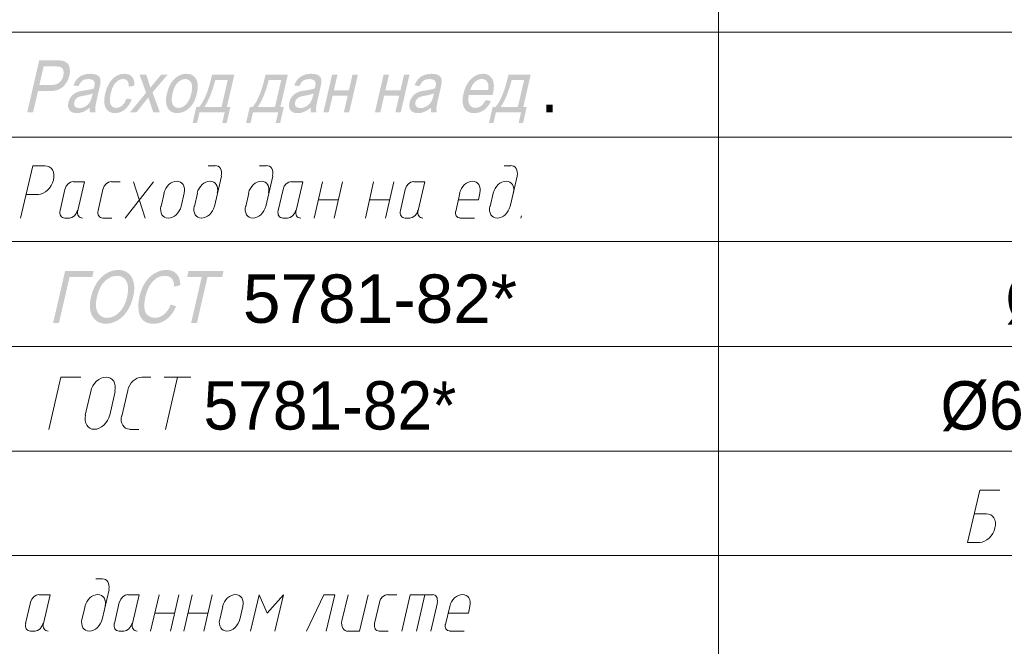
# Model space of a CAD drawing. Header units: millimetres. Extents: x 1527433 to 14789979, y -66543 to 11310.
# Tile 82 of 122: x 1987626 to 1993272, y -58882 to -55291. Entities that reach past the tile are written whole.
import ezdxf

# ---------------------------------------------------------------- set-up
doc = ezdxf.new("R2010")
doc.units = ezdxf.units.MM
doc.styles.get("Standard").update_dxf_attribs({"font": 'isocpeur.ttf', "height": 250})
doc.styles.add('V@ler@Live', font='isocpeui.ttf')

msp = doc.modelspace()

# ---------------------------------------------------------------- hatches: boundary and pattern name
h = msp.add_hatch(color=7)
h.paths.add_polyline_path([(1987669.619, -55821.612), (1987738.355, -55523.625), (1987833.881, -55523.625), (1987855.909, -55524.355), (1987871.694, -55526.491), (1987887.603, -55531.811), (1987899.751, -55540.437), (1987908.281, -55552.757), (1987913.421, -55569.21), (1987914.703, -55588.613), (1987911.767, -55609.835), (1987906.26, -55628.118), (1987898.511, -55644.934), (1987888.528, -55660.282), (1987876.324, -55674.162), (1987861.318, -55685.665), (1987842.927, -55693.882), (1987821.157, -55698.812), (1987796.012, -55700.455), (1987731.079, -55700.455), (1987703.132, -55821.612)])
h.paths.add_polyline_path([(1987739.182, -55665.287), (1987804.666, -55665.287), (1987819.901, -55664.398), (1987833.199, -55661.732), (1987844.563, -55657.288), (1987854, -55651.066), (1987861.783, -55643.232), (1987868.187, -55633.951), (1987873.216, -55623.223), (1987876.875, -55611.048), (1987878.887, -55593.691), (1987876.269, -55579.022), (1987869.496, -55567.977), (1987859.126, -55561.438), (1987847.592, -55559.454), (1987828.534, -55558.793), (1987763.766, -55558.793)])
h = msp.add_hatch(color=7)
h.paths.add_polyline_path([(1988028.943, -55794.988), (1988008.603, -55809.74), (1987990.082, -55819.407), (1987972.257, -55824.74), (1987954.143, -55826.518), (1987940.147, -55825.433), (1987928.415, -55822.177), (1987918.936, -55816.751), (1987911.699, -55809.154), (1987906.738, -55799.863), (1987904.092, -55789.352), (1987903.762, -55777.622), (1987905.746, -55764.671), (1987910.783, -55749.541), (1987918.589, -55735.733), (1987928.373, -55723.95), (1987939.48, -55714.731), (1987951.635, -55707.772), (1987964.616, -55702.715), (1987976.722, -55699.917), (1987993.499, -55697.203), (1988011.712, -55694.433), (1988027.496, -55691.415), (1988040.861, -55688.149), (1988051.818, -55684.635), (1988053.43, -55678.475), (1988054.299, -55675.044), (1988056.118, -55664.708), (1988056.455, -55656.02), (1988055.314, -55648.976), (1988052.7, -55643.569), (1988047.253, -55638.143), (1988040.008, -55634.268), (1988030.965, -55631.942), (1988020.123, -55631.167), (1988000.521, -55633.434), (1987985.672, -55640.207), (1987973.676, -55652.747), (1987962.797, -55672.233), (1987933.582, -55667.327), (1987943.835, -55646.567), (1987955.741, -55630.23), (1987970.238, -55617.759), (1987988.208, -55608.512), (1988008.913, -55602.779), (1988031.644, -55600.85), (1988052.535, -55602.49), (1988068.299, -55607.355), (1988079.331, -55614.713), (1988086.104, -55623.726), (1988089.383, -55634.902), (1988090.017, -55648.641), (1988088.143, -55661.787), (1988083.789, -55682.375), (1988072.544, -55731.158), (1988067.303, -55754.351), (1988063.4, -55772.836), (1988060.831, -55786.619), (1988059.59, -55795.705), (1988059.501, -55808.948), (1988061.519, -55821.612), (1988029.053, -55821.612), (1988027.902, -55809.251)])
h.paths.add_polyline_path([(1988045.203, -55713.298), (1988034.796, -55717.203), (1988022.342, -55720.808), (1988007.841, -55724.104), (1987991.295, -55727.079), (1987974.131, -55730.558), (1987962.466, -55734.41), (1987954.239, -55739.453), (1987947.418, -55746.316), (1987942.292, -55754.584), (1987939.15, -55763.679), (1987938.357, -55777.129), (1987942.898, -55788.098), (1987952.778, -55795.415), (1987968.199, -55797.855), (1987985.686, -55795.539), (1988002.264, -55788.594), (1988016.933, -55777.639), (1988028.667, -55763.293), (1988035.95, -55747.949), (1988042.117, -55726.693)])
h = msp.add_hatch(color=7)
h.dxf.hatch_style = 2
h.paths.add_polyline_path([(1988239.05, -55742.568), (1988268.595, -55747.198), (1988261.031, -55764.797), (1988251.983, -55780.381), (1988241.457, -55793.939), (1988229.459, -55805.461), (1988216.405, -55814.681), (1988202.794, -55821.261), (1988188.624, -55825.204), (1988173.896, -55826.518), (1988156.397, -55824.709), (1988141.595, -55819.283), (1988129.48, -55810.24), (1988120.043, -55797.579), (1988113.737, -55781.53), (1988111.023, -55762.329), (1988111.896, -55739.986), (1988116.349, -55714.511), (1988126.368, -55681.727), (1988140.272, -55653.326), (1988157.966, -55630.382), (1988179.298, -55613.969), (1988202.601, -55604.144), (1988226.152, -55600.85), (1988240.145, -55601.966), (1988252.272, -55605.308), (1988262.529, -55610.873), (1988270.91, -55618.654), (1988277.279, -55628.505), (1988281.507, -55640.2), (1988283.607, -55653.745), (1988283.588, -55669.146), (1988252.114, -55674.658), (1988250.502, -55655.6), (1988244.342, -55641.916), (1988234.137, -55633.703), (1988220.419, -55630.947), (1988208.937, -55632.187), (1988197.978, -55635.908), (1988187.545, -55642.109), (1988177.645, -55650.79), (1988168.601, -55662.149), (1988160.736, -55676.381), (1988154.049, -55693.485), (1988148.54, -55713.464), (1988144.735, -55733.729), (1988143.4, -55751.029), (1988144.525, -55765.352), (1988148.099, -55776.688), (1988153.722, -55785.329), (1988160.998, -55791.495), (1988169.928, -55795.191), (1988180.511, -55796.421), (1988198.04, -55793.114), (1988214.08, -55783.192), (1988227.971, -55766.435)])
h = msp.add_hatch(color=7)
h.paths.add_polyline_path([(1988470.556, -55713.684), (1988478.783, -55685.654), (1988489.662, -55661.505), (1988503.197, -55641.231), (1988519.393, -55624.828), (1988534.255, -55614.338), (1988549.738, -55606.845), (1988565.84, -55602.349), (1988582.562, -55600.85), (1988600.206, -55602.679), (1988615.27, -55608.161), (1988627.761, -55617.291), (1988637.684, -55630.065), (1988644.474, -55646.044), (1988647.64, -55664.798), (1988647.18, -55686.333), (1988643.086, -55710.652), (1988637.846, -55730.381), (1988631.8, -55747.887), (1988624.948, -55763.161), (1988617.289, -55776.192), (1988599.354, -55797.407), (1988577.822, -55813.289), (1988554.313, -55823.21), (1988530.473, -55826.518), (1988512.56, -55824.707), (1988497.345, -55819.269), (1988484.817, -55810.193), (1988474.965, -55797.469), (1988468.3, -55781.323), (1988465.34, -55761.984), (1988466.09, -55739.441)])
h.paths.add_polyline_path([(1988502.526, -55713.684), (1988498.991, -55733.126), (1988497.979, -55749.954), (1988499.488, -55764.177), (1988503.518, -55775.806), (1988509.606, -55784.841), (1988517.285, -55791.281), (1988526.556, -55795.138), (1988537.418, -55796.421), (1988548.808, -55795.129), (1988559.825, -55791.247), (1988570.47, -55784.771), (1988580.744, -55775.696), (1988590.181, -55763.964), (1988598.32, -55749.52), (1988605.168, -55732.357), (1988610.73, -55712.471), (1988614.109, -55693.671), (1988614.988, -55677.29), (1988613.365, -55663.327), (1988609.241, -55651.783), (1988603.111, -55642.771), (1988595.461, -55636.328), (1988586.282, -55632.458), (1988575.562, -55631.167), (1988564.101, -55632.457), (1988553.038, -55636.321), (1988542.378, -55642.748), (1988532.126, -55651.727), (1988522.742, -55663.292), (1988514.68, -55677.476), (1988507.942, -55694.275)])
h = msp.add_hatch(color=7)
h.paths.add_polyline_path([(1989295.164, -55794.988), (1989274.824, -55809.74), (1989256.303, -55819.407), (1989238.479, -55824.74), (1989220.364, -55826.518), (1989206.369, -55825.433), (1989194.636, -55822.177), (1989185.157, -55816.751), (1989177.921, -55809.154), (1989172.96, -55799.863), (1989170.314, -55789.352), (1989169.983, -55777.622), (1989171.968, -55764.671), (1989177.004, -55749.541), (1989184.811, -55735.733), (1989194.595, -55723.95), (1989205.702, -55714.731), (1989217.856, -55707.772), (1989230.837, -55702.715), (1989242.943, -55699.917), (1989259.721, -55697.203), (1989277.934, -55694.433), (1989293.717, -55691.415), (1989307.082, -55688.149), (1989318.04, -55684.635), (1989319.652, -55678.475), (1989320.52, -55675.044), (1989322.34, -55664.708), (1989322.677, -55656.02), (1989321.535, -55648.976), (1989318.922, -55643.569), (1989313.475, -55638.143), (1989306.23, -55634.268), (1989297.186, -55631.942), (1989286.345, -55631.167), (1989266.742, -55633.434), (1989251.894, -55640.207), (1989239.898, -55652.747), (1989229.018, -55672.233), (1989199.804, -55667.327), (1989210.057, -55646.567), (1989221.963, -55630.23), (1989236.46, -55617.759), (1989254.429, -55608.512), (1989275.134, -55602.779), (1989297.865, -55600.85), (1989318.756, -55602.49), (1989334.521, -55607.355), (1989345.552, -55614.713), (1989352.325, -55623.726), (1989355.605, -55634.902), (1989356.239, -55648.641), (1989354.365, -55661.787), (1989350.01, -55682.375), (1989338.765, -55731.158), (1989333.524, -55754.351), (1989329.622, -55772.836), (1989327.053, -55786.619), (1989325.812, -55795.705), (1989325.722, -55808.948), (1989327.741, -55821.612), (1989295.274, -55821.612), (1989294.124, -55809.251)])
h.paths.add_polyline_path([(1989311.425, -55713.298), (1989301.017, -55717.203), (1989288.563, -55720.808), (1989274.063, -55724.104), (1989257.516, -55727.079), (1989240.353, -55730.558), (1989228.688, -55734.41), (1989220.461, -55739.453), (1989213.639, -55746.316), (1989208.513, -55754.584), (1989205.371, -55763.679), (1989204.579, -55777.129), (1989209.119, -55788.098), (1989219, -55795.415), (1989234.42, -55797.855), (1989251.908, -55795.539), (1989268.485, -55788.594), (1989283.155, -55777.639), (1989294.889, -55763.293), (1989302.171, -55747.949), (1989308.338, -55726.693)])
h = msp.add_hatch(color=7)
h.paths.add_polyline_path([(1989985.248, -55794.988), (1989964.908, -55809.74), (1989946.387, -55819.407), (1989928.562, -55824.74), (1989910.448, -55826.518), (1989896.452, -55825.433), (1989884.72, -55822.177), (1989875.241, -55816.751), (1989868.004, -55809.154), (1989863.043, -55799.863), (1989860.397, -55789.352), (1989860.067, -55777.622), (1989862.051, -55764.671), (1989867.088, -55749.541), (1989874.894, -55735.733), (1989884.678, -55723.95), (1989895.786, -55714.731), (1989907.94, -55707.772), (1989920.921, -55702.715), (1989933.027, -55699.917), (1989949.805, -55697.203), (1989968.017, -55694.433), (1989983.801, -55691.415), (1989997.166, -55688.149), (1990008.123, -55684.635), (1990009.735, -55678.475), (1990010.604, -55675.044), (1990012.424, -55664.708), (1990012.76, -55656.02), (1990011.619, -55648.976), (1990009.005, -55643.569), (1990003.558, -55638.143), (1989996.313, -55634.268), (1989987.27, -55631.942), (1989976.428, -55631.167), (1989956.826, -55633.434), (1989941.977, -55640.207), (1989929.982, -55652.747), (1989919.102, -55672.233), (1989889.888, -55667.327), (1989900.14, -55646.567), (1989912.046, -55630.23), (1989926.543, -55617.759), (1989944.513, -55608.512), (1989965.218, -55602.779), (1989987.949, -55600.85), (1990008.84, -55602.49), (1990024.605, -55607.355), (1990035.636, -55614.713), (1990042.409, -55623.726), (1990045.689, -55634.902), (1990046.322, -55648.641), (1990044.448, -55661.787), (1990040.094, -55682.375), (1990028.849, -55731.158), (1990023.608, -55754.351), (1990019.706, -55772.836), (1990017.136, -55786.619), (1990015.895, -55795.705), (1990015.806, -55808.948), (1990017.825, -55821.612), (1989985.358, -55821.612), (1989984.207, -55809.251)])
h.paths.add_polyline_path([(1990001.509, -55713.298), (1989991.101, -55717.203), (1989978.647, -55720.808), (1989964.147, -55724.104), (1989947.6, -55727.079), (1989930.436, -55730.558), (1989918.771, -55734.41), (1989910.544, -55739.453), (1989903.723, -55746.316), (1989898.597, -55754.584), (1989895.455, -55763.679), (1989894.662, -55777.129), (1989899.203, -55788.098), (1989909.084, -55795.415), (1989924.504, -55797.855), (1989941.991, -55795.539), (1989958.569, -55788.594), (1989973.238, -55777.639), (1989984.972, -55763.293), (1989992.255, -55747.949), (1989998.422, -55726.693)])
h = msp.add_hatch(color=7)
h.paths.add_polyline_path([(1990298.039, -55752.104), (1990329.072, -55756.789), (1990320.834, -55772.437), (1990311.412, -55786.224), (1990300.802, -55798.151), (1990288.999, -55808.217), (1990276.152, -55816.239), (1990262.416, -55821.956), (1990247.792, -55825.379), (1990232.279, -55826.518), (1990213.613, -55824.698), (1990197.883, -55819.235), (1990185.088, -55810.123), (1990175.228, -55797.358), (1990168.612, -55781.297), (1990165.63, -55762.301), (1990166.275, -55740.37), (1990170.543, -55715.503), (1990177.963, -55689.811), (1990187.658, -55667.148), (1990199.626, -55647.523), (1990213.868, -55630.947), (1990229.702, -55617.779), (1990246.445, -55608.374), (1990264.098, -55602.731), (1990282.66, -55600.85), (1990299.754, -55602.699), (1990314.327, -55608.237), (1990326.378, -55617.454), (1990335.907, -55630.34), (1990342.368, -55646.597), (1990345.216, -55665.845), (1990344.457, -55688.081), (1990340.096, -55713.298), (1990337.726, -55723.055), (1990200.914, -55723.055), (1990198.776, -55739.796), (1990198.813, -55754.46), (1990201.031, -55767.036), (1990205.434, -55777.515), (1990211.678, -55785.794), (1990219.415, -55791.702), (1990228.65, -55795.242), (1990239.389, -55796.421), (1990255.829, -55793.776), (1990271.029, -55785.838), (1990285.051, -55772.113)])
h.paths.add_polyline_path([(1990209.624, -55692.958), (1990312.039, -55692.958), (1990313.445, -55680.205), (1990313.528, -55669.146), (1990312.288, -55659.782), (1990309.724, -55652.113), (1990303.842, -55642.853), (1990296.275, -55636.238), (1990287.013, -55632.27), (1990276.045, -55630.947), (1990265.524, -55632.001), (1990255.375, -55635.163), (1990245.597, -55640.434), (1990236.192, -55647.814), (1990220.303, -55667.533)])
h = msp.add_hatch(color=7)
h.dxf.hatch_style = 2
h.paths.add_polyline_path([(1988258.45, -55821.612), (1988351.385, -55709.385), (1988313.296, -55605.756), (1988352.157, -55605.756), (1988368.583, -55656.358), (1988372.69, -55669.635), (1988375.804, -55680.556), (1988395.262, -55656.743), (1988437.981, -55605.756), (1988475.078, -55605.756), (1988388.262, -55707.4), (1988430.099, -55821.612), (1988391.955, -55821.612), (1988369.796, -55754.529), (1988363.953, -55736.449), (1988296.098, -55821.612)])
h = msp.add_hatch(color=7)
h.paths.add_polyline_path([(1988729.501, -55605.756), (1988857.328, -55605.756), (1988814.443, -55791.516), (1988834.287, -55791.516), (1988813.23, -55882.797), (1988787.709, -55882.797), (1988801.82, -55821.612), (1988657.457, -55821.612), (1988643.346, -55882.797), (1988617.769, -55882.797), (1988638.826, -55791.516), (1988655.197, -55791.516), (1988666.178, -55777.147), (1988676.674, -55760.25), (1988686.686, -55740.826), (1988696.214, -55718.872), (1988705.259, -55694.389), (1988713.821, -55667.376), (1988721.902, -55637.832)])
h.paths.add_polyline_path([(1988748.463, -55636.018), (1988734.076, -55685.173), (1988718.697, -55727.471), (1988702.326, -55762.917), (1988684.963, -55791.516), (1988783.52, -55791.516), (1988819.404, -55636.018)])
h = msp.add_hatch(color=7)
h.paths.add_polyline_path([(1989036.086, -55605.756), (1989163.913, -55605.756), (1989121.028, -55791.516), (1989140.872, -55791.516), (1989119.815, -55882.797), (1989094.294, -55882.797), (1989108.405, -55821.612), (1988964.042, -55821.612), (1988949.931, -55882.797), (1988924.354, -55882.797), (1988945.411, -55791.516), (1988961.782, -55791.516), (1988972.763, -55777.147), (1988983.26, -55760.25), (1988993.271, -55740.826), (1989002.799, -55718.872), (1989011.844, -55694.389), (1989020.406, -55667.376), (1989028.487, -55637.832)])
h.paths.add_polyline_path([(1989055.048, -55636.018), (1989040.661, -55685.173), (1989025.282, -55727.471), (1989008.911, -55762.917), (1988991.548, -55791.516), (1989090.105, -55791.516), (1989125.989, -55636.018)])
h = msp.add_hatch(color=7)
h.dxf.hatch_style = 2
h.paths.add_polyline_path([(1989417.408, -55605.756), (1989448.441, -55605.756), (1989427.716, -55695.604), (1989513.87, -55695.604), (1989534.596, -55605.756), (1989565.685, -55605.756), (1989515.855, -55821.612), (1989484.766, -55821.612), (1989506.87, -55725.866), (1989420.715, -55725.866), (1989398.611, -55821.612), (1989367.578, -55821.612)])
h = msp.add_hatch(color=7)
h.dxf.hatch_style = 2
h.paths.add_polyline_path([(1989712.954, -55605.756), (1989743.988, -55605.756), (1989723.262, -55695.604), (1989809.417, -55695.604), (1989830.143, -55605.756), (1989861.231, -55605.756), (1989811.402, -55821.612), (1989780.313, -55821.612), (1989802.417, -55725.866), (1989716.262, -55725.866), (1989694.158, -55821.612), (1989663.125, -55821.612)])
h = msp.add_hatch(color=7)
h.paths.add_polyline_path([(1990428.716, -55605.756), (1990556.543, -55605.756), (1990513.658, -55791.516), (1990533.502, -55791.516), (1990512.445, -55882.797), (1990486.924, -55882.797), (1990501.035, -55821.612), (1990356.672, -55821.612), (1990342.561, -55882.797), (1990316.985, -55882.797), (1990338.041, -55791.516), (1990354.412, -55791.516), (1990365.393, -55777.147), (1990375.89, -55760.25), (1990385.901, -55740.826), (1990395.429, -55718.872), (1990404.474, -55694.389), (1990413.036, -55667.376), (1990421.117, -55637.832)])
h.paths.add_polyline_path([(1990447.678, -55636.018), (1990433.291, -55685.173), (1990417.912, -55727.471), (1990401.541, -55762.917), (1990384.178, -55791.516), (1990482.735, -55791.516), (1990518.619, -55636.018)])
h = msp.add_hatch(color=7)
h.dxf.hatch_style = 2
h.paths.add_polyline_path([(1987887.073, -56730.125), (1988050.729, -56730.125), (1988042.626, -56765.293), (1987912.429, -56765.293), (1987851.795, -57028.112), (1987818.336, -57028.112)])
h = msp.add_hatch(color=7)
h.paths.add_polyline_path([(1988034.097, -56882.977), (1988044.276, -56847.908), (1988057.779, -56816.866), (1988074.599, -56789.843), (1988094.731, -56766.836), (1988117.139, -56748.46), (1988140.792, -56735.334), (1988165.695, -56727.458), (1988191.855, -56724.833), (1988208.629, -56726.072), (1988223.977, -56729.78), (1988237.899, -56735.949), (1988250.394, -56744.567), (1988261.122, -56755.418), (1988269.742, -56768.207), (1988276.253, -56782.929), (1988280.656, -56799.578), (1988282.909, -56817.787), (1988283.053, -56837.185), (1988281.09, -56857.761), (1988277.018, -56879.504), (1988270.94, -56901.6), (1988263.203, -56922.492), (1988253.802, -56942.175), (1988242.732, -56960.643), (1988230.268, -56977.458), (1988216.687, -56992.097), (1988201.99, -57004.555), (1988186.177, -57014.828), (1988169.787, -57022.858), (1988153.366, -57028.594), (1988136.925, -57032.036), (1988120.472, -57033.183), (1988103.378, -57031.921), (1988087.813, -57028.126), (1988073.778, -57021.788), (1988061.272, -57012.898), (1988050.604, -57001.807), (1988042.076, -56988.865), (1988035.677, -56974.064), (1988031.396, -56957.391), (1988029.152, -56939.563), (1988028.861, -56921.218), (1988030.512, -56902.356)])
h.paths.add_polyline_path([(1988068.493, -56883.583), (1988064.153, -56909.102), (1988063.539, -56931.753), (1988066.656, -56951.54), (1988073.509, -56968.47), (1988083.462, -56982.031), (1988095.875, -56991.711), (1988110.747, -56997.515), (1988128.079, -56999.449), (1988146.59, -56997.495), (1988164.335, -56991.628), (1988181.316, -56981.845), (1988197.532, -56968.14), (1988212.219, -56950.869), (1988224.611, -56930.313), (1988234.708, -56906.469), (1988242.512, -56879.339), (1988247.727, -56845.274), (1988246.701, -56815.839), (1988243.816, -56803.034), (1988239.377, -56791.744), (1988233.376, -56781.973), (1988225.81, -56773.726), (1988216.941, -56767.206), (1988207.034, -56762.536), (1988196.083, -56759.727), (1988184.083, -56758.788), (1988166.513, -56760.587), (1988149.356, -56765.982), (1988132.613, -56774.973), (1988116.283, -56787.562), (1988101.204, -56804.356), (1988088.213, -56825.961), (1988077.309, -56852.372)])
h = msp.add_hatch(color=7)
h.dxf.hatch_style = 2
h.paths.add_polyline_path([(1988492.533, -56923.657), (1988523.786, -56933.579), (1988512.159, -56956.449), (1988499.106, -56976.436), (1988484.626, -56993.528), (1988468.72, -57007.717), (1988451.708, -57018.858), (1988433.911, -57026.817), (1988415.328, -57031.591), (1988395.96, -57033.183), (1988376.735, -57031.962), (1988359.986, -57028.291), (1988345.707, -57022.161), (1988333.893, -57013.56), (1988324.333, -57002.666), (1988316.819, -56989.575), (1988311.351, -56974.283), (1988307.931, -56956.785), (1988306.787, -56918.207), (1988313.002, -56876.858), (1988319.143, -56854.359), (1988326.823, -56833.333), (1988336.055, -56813.785), (1988346.846, -56795.72), (1988358.948, -56779.441), (1988372.182, -56765.244), (1988386.542, -56753.125), (1988402.023, -56743.079), (1988418.148, -56735.193), (1988434.448, -56729.56), (1988450.935, -56726.18), (1988467.618, -56725.054), (1988485.509, -56726.479), (1988501.235, -56730.752), (1988514.801, -56737.867), (1988526.212, -56747.819), (1988535.265, -56760.376), (1988541.839, -56775.228), (1988545.931, -56792.374), (1988547.544, -56811.815), (1988512.431, -56820.965), (1988511.024, -56805.823), (1988508.118, -56792.888), (1988503.703, -56782.154), (1988497.769, -56773.616), (1988490.328, -56767.136), (1988481.398, -56762.502), (1988470.98, -56759.717), (1988459.074, -56758.788), (1988444.842, -56759.821), (1988431.334, -56762.915), (1988418.549, -56768.067), (1988406.488, -56775.27), (1988385.356, -56794.541), (1988368.729, -56819.477), (1988356.272, -56847.672), (1988347.618, -56876.693), (1988341.754, -56912.295), (1988341.72, -56943.059), (1988343.993, -56956.341), (1988347.997, -56967.83), (1988353.727, -56977.53), (1988361.178, -56985.448), (1988379.444, -56995.962), (1988400.976, -56999.449), (1988414.773, -56998.259), (1988428.054, -56994.688), (1988440.818, -56988.728), (1988453.065, -56980.377), (1988464.495, -56969.669), (1988474.887, -56956.647), (1988484.234, -56941.309)])
h = msp.add_hatch(color=7)
h.dxf.hatch_style = 2
h.paths.add_polyline_path([(1988609.338, -57028.112), (1988669.972, -56765.293), (1988586.518, -56765.293), (1988594.621, -56730.125), (1988795.318, -56730.125), (1988787.215, -56765.293), (1988703.431, -56765.293), (1988642.797, -57028.112)])

# ---------------------------------------------------------------- linework, layer by layer
at = {"color": 7, "lineweight": 0}
for points in [[(1991632.25, -53861.579), (1991632.25, -64362.362)], [(2002888.683, -55362.295), (1985730.983, -55362.295)], [(2002888.683, -55963.429), (1985730.983, -55963.429)], [(1987771.45, -56128.529), (1987701.6, -56128.529), (1987631.75, -56429.095)], [(1987732.142, -56291.976), (1987746.493, -56290.245), (1987760.615, -56285.408), (1987774.152, -56277.797), (1987786.748, -56267.741), (1987798.048, -56255.572), (1987807.696, -56241.621), (1987815.337, -56226.218), (1987820.613, -56209.694), (1987823.075, -56193.184), (1987822.643, -56177.819), (1987819.517, -56163.928), (1987813.9, -56151.839), (1987805.992, -56141.879), (1987795.996, -56134.378), (1987784.112, -56129.664), (1987770.541, -56128.065)], [(1988747.233, -56128.529), (1988707.017, -56128.529)], [(1988782.406, -56186.583), (1988784.2, -56174.439), (1988783.862, -56163.135), (1988781.541, -56152.911), (1988777.387, -56144.009), (1988771.547, -56136.672), (1988764.171, -56131.141), (1988755.407, -56127.658), (1988745.405, -56126.465)], [(1989039.333, -56128.529), (1989001.233, -56128.529)], [(1989076.623, -56186.583), (1989078.416, -56174.439), (1989078.079, -56163.135), (1989075.758, -56152.911), (1989071.603, -56144.009), (1989065.764, -56136.672), (1989058.388, -56131.141), (1989049.624, -56127.658), (1989039.622, -56126.465)], [(1990442.683, -56128.529), (1990404.583, -56128.529)], [(1990477.856, -56186.583), (1990479.65, -56174.439), (1990479.312, -56163.135), (1990476.991, -56152.911), (1990472.837, -56144.009), (1990466.997, -56136.672), (1990459.621, -56131.141), (1990450.857, -56127.658), (1990440.855, -56126.465)], [(1987933.228, -56218.52), (1987917.812, -56222.094), (1987903.656, -56231.681), (1987892.303, -56245.845), (1987885.294, -56263.15)], [(1987959.833, -56384.645), (1987997.933, -56219.545), (1987934.433, -56219.545)], [(1988151.245, -56218.52), (1988135.829, -56222.094), (1988121.673, -56231.681), (1988110.319, -56245.845), (1988103.31, -56263.15)], [(1988152.45, -56219.545), (1988203.25, -56219.545)], [(1988230.767, -56429.095), (1988393.75, -56219.545)], [(1988279.45, -56219.545), (1988345.067, -56429.095)], [(1988569.047, -56283.98), (1988571.067, -56270.238), (1988570.674, -56257.443), (1988568.035, -56245.87), (1988563.32, -56235.791), (1988556.698, -56227.482), (1988548.338, -56221.215), (1988538.408, -56217.264), (1988527.076, -56215.904), (1988515.101, -56217.314), (1988503.324, -56221.311), (1988492.04, -56227.62), (1988481.547, -56235.966), (1988472.141, -56246.075), (1988464.117, -56257.671), (1988457.772, -56270.48), (1988453.403, -56284.227)], [(1988759.547, -56283.98), (1988761.567, -56270.238), (1988761.174, -56257.443), (1988758.535, -56245.87), (1988753.82, -56235.791), (1988747.198, -56227.482), (1988738.838, -56221.215), (1988728.908, -56217.264), (1988717.576, -56215.904), (1988705.601, -56217.314), (1988693.824, -56221.311), (1988682.54, -56227.62), (1988672.047, -56235.966), (1988662.641, -56246.075), (1988654.617, -56257.671), (1988648.272, -56270.48), (1988643.903, -56284.227)], [(1988743, -56361.362), (1988783.217, -56187.795)], [(1989053.764, -56283.98), (1989055.784, -56270.238), (1989055.39, -56257.443), (1989052.752, -56245.87), (1989048.037, -56235.791), (1989041.415, -56227.482), (1989033.055, -56221.215), (1989023.124, -56217.264), (1989011.793, -56215.904), (1988999.818, -56217.314), (1988988.04, -56221.311), (1988976.757, -56227.62), (1988966.264, -56235.966), (1988956.857, -56246.075), (1988948.833, -56257.671), (1988942.489, -56270.48), (1988938.119, -56284.227)], [(1989037.217, -56361.362), (1989077.433, -56187.795)], [(1989184.178, -56218.52), (1989168.762, -56222.094), (1989154.606, -56231.681), (1989143.253, -56245.845), (1989136.244, -56263.15)], [(1989210.783, -56384.645), (1989248.883, -56219.545), (1989185.383, -56219.545)], [(1989314.5, -56429.095), (1989363.183, -56219.545)], [(1989428.8, -56429.095), (1989477.483, -56219.545)], [(1989608.717, -56429.095), (1989655.283, -56219.545)], [(1989723.017, -56429.095), (1989771.7, -56219.545)], [(1989884.795, -56218.52), (1989869.379, -56222.094), (1989855.223, -56231.681), (1989843.869, -56245.845), (1989836.86, -56263.15)], [(1989911.4, -56384.645), (1989949.5, -56219.545), (1989886, -56219.545)], [(1990264.497, -56283.98), (1990266.517, -56270.238), (1990266.124, -56257.443), (1990263.485, -56245.87), (1990258.77, -56235.791), (1990252.148, -56227.482), (1990243.788, -56221.215), (1990233.858, -56217.264), (1990222.526, -56215.904), (1990210.551, -56217.314), (1990198.774, -56221.311), (1990187.49, -56227.62), (1990176.997, -56235.966), (1990167.591, -56246.075), (1990159.567, -56257.671), (1990153.222, -56270.48), (1990148.853, -56284.227)], [(1990457.114, -56283.98), (1990459.134, -56270.238), (1990458.74, -56257.443), (1990456.102, -56245.87), (1990451.387, -56235.791), (1990444.765, -56227.482), (1990436.405, -56221.215), (1990426.474, -56217.264), (1990415.143, -56215.904), (1990403.168, -56217.314), (1990391.39, -56221.311), (1990380.107, -56227.62), (1990369.614, -56235.966), (1990360.207, -56246.075), (1990352.183, -56257.671), (1990345.839, -56270.48), (1990341.469, -56284.227)], [(1990438.45, -56361.362), (1990478.667, -56187.795)], [(1987885.75, -56263.995), (1987858.233, -56384.645)], [(1988103.767, -56263.995), (1988076.25, -56384.645)], [(1989136.7, -56263.995), (1989109.183, -56384.645)], [(1989837.317, -56263.995), (1989809.8, -56384.645)], [(1987663.5, -56293.629), (1987733.35, -56293.629)], [(1988455.133, -56285.162), (1988438.2, -56361.362)], [(1988552.5, -56361.362), (1988569.433, -56285.162)], [(1988645.633, -56285.162), (1988628.7, -56361.362)], [(1988939.85, -56285.162), (1988922.917, -56361.362)], [(1989337.783, -56323.262), (1989454.2, -56323.262)], [(1989632, -56323.262), (1989746.3, -56323.262)], [(1990150.583, -56285.162), (1990127.3, -56390.995)], [(1990256.417, -56323.262), (1990142.117, -56323.262)], [(1990256.417, -56323.262), (1990264.883, -56285.162)], [(1990341.083, -56285.162), (1990324.15, -56361.362)], [(1987857.777, -56383.8), (1987856.435, -56392.748), (1987856.661, -56401.073), (1987858.346, -56408.598), (1987861.38, -56415.145), (1987865.655, -56420.537), (1987871.063, -56424.596), (1987877.493, -56427.144), (1987884.838, -56428.003)], [(1987910.238, -56428.003), (1987925.655, -56424.43), (1987939.81, -56414.843), (1987951.164, -56400.679), (1987958.173, -56383.373)], [(1987959.377, -56383.8), (1987958.035, -56392.748), (1987958.261, -56401.073), (1987959.946, -56408.598), (1987962.98, -56415.145), (1987967.255, -56420.537), (1987972.663, -56424.596), (1987979.093, -56427.144), (1987986.438, -56428.003)], [(1988075.794, -56383.8), (1988074.452, -56392.748), (1988074.678, -56401.073), (1988076.363, -56408.598), (1988079.397, -56415.145), (1988083.672, -56420.537), (1988089.079, -56424.596), (1988095.51, -56427.144), (1988102.855, -56428.003)], [(1988436.469, -56360.427), (1988434.449, -56374.17), (1988434.843, -56386.964), (1988437.482, -56398.538), (1988442.196, -56408.616), (1988448.818, -56416.925), (1988457.179, -56423.192), (1988467.109, -56427.143), (1988478.44, -56428.504), (1988490.415, -56427.093), (1988502.193, -56423.096), (1988513.476, -56416.787), (1988523.97, -56408.441), (1988533.376, -56398.332), (1988541.4, -56386.736), (1988547.745, -56373.927), (1988552.114, -56360.18)], [(1988626.969, -56360.427), (1988624.949, -56374.17), (1988625.343, -56386.964), (1988627.982, -56398.538), (1988632.696, -56408.616), (1988639.318, -56416.925), (1988647.679, -56423.192), (1988657.609, -56427.143), (1988668.94, -56428.504), (1988680.915, -56427.093), (1988692.693, -56423.096), (1988703.976, -56416.787), (1988714.47, -56408.441), (1988723.876, -56398.332), (1988731.9, -56386.736), (1988738.245, -56373.927), (1988742.614, -56360.18)], [(1988921.186, -56360.427), (1988919.166, -56374.17), (1988919.56, -56386.964), (1988922.198, -56398.538), (1988926.913, -56408.616), (1988933.535, -56416.925), (1988941.896, -56423.192), (1988951.826, -56427.143), (1988963.157, -56428.504), (1988975.132, -56427.093), (1988986.91, -56423.096), (1988998.193, -56416.787), (1989008.686, -56408.441), (1989018.093, -56398.332), (1989026.117, -56386.736), (1989032.461, -56373.927), (1989036.831, -56360.18)], [(1989108.727, -56383.8), (1989107.385, -56392.748), (1989107.611, -56401.073), (1989109.296, -56408.598), (1989112.33, -56415.145), (1989116.605, -56420.537), (1989122.013, -56424.596), (1989128.443, -56427.144), (1989135.788, -56428.003)], [(1989161.188, -56428.003), (1989176.605, -56424.43), (1989190.76, -56414.843), (1989202.114, -56400.679), (1989209.123, -56383.373)], [(1989210.327, -56383.8), (1989208.985, -56392.748), (1989209.211, -56401.073), (1989210.896, -56408.598), (1989213.93, -56415.145), (1989218.205, -56420.537), (1989223.613, -56424.596), (1989230.043, -56427.144), (1989237.388, -56428.003)], [(1989809.344, -56383.8), (1989808.002, -56392.748), (1989808.228, -56401.073), (1989809.913, -56408.598), (1989812.947, -56415.145), (1989817.222, -56420.537), (1989822.629, -56424.596), (1989829.06, -56427.144), (1989836.405, -56428.003)], [(1989861.805, -56428.003), (1989877.221, -56424.43), (1989891.377, -56414.843), (1989902.731, -56400.679), (1989909.74, -56383.373)], [(1989910.944, -56383.8), (1989909.602, -56392.748), (1989909.828, -56401.073), (1989911.513, -56408.598), (1989914.547, -56415.145), (1989918.822, -56420.537), (1989924.229, -56424.596), (1989930.66, -56427.144), (1989938.005, -56428.003)], [(1990125.642, -56389.162), (1990125.119, -56403.61), (1990129.548, -56415.525), (1990138.143, -56423.693), (1990150.117, -56426.899)], [(1990322.419, -56360.427), (1990320.399, -56374.17), (1990320.793, -56386.964), (1990323.432, -56398.538), (1990328.146, -56408.616), (1990334.768, -56416.925), (1990343.129, -56423.192), (1990353.059, -56427.143), (1990364.39, -56428.504), (1990376.365, -56427.093), (1990388.143, -56423.096), (1990399.426, -56416.787), (1990409.92, -56408.441), (1990419.326, -56398.332), (1990427.35, -56386.736), (1990433.695, -56373.927), (1990438.064, -56360.18)], [(1987885.75, -56429.095), (1987911.15, -56429.095)], [(1988103.767, -56429.095), (1988154.567, -56429.095)], [(1989136.7, -56429.095), (1989162.1, -56429.095)], [(1989837.317, -56429.095), (1989862.717, -56429.095)], [(1990150.583, -56429.095), (1990233.133, -56429.095)], [(1990504.067, -56414.279), (1990499.833, -56429.095)], [(2002888.683, -56562.445), (1985730.983, -56562.445)], [(2002888.683, -57163.579), (1985730.983, -57163.579)], [(1987976.767, -57339.262), (1987862.467, -57339.262), (1987792.617, -57639.829)], [(1988171.98, -57420.428), (1988174.442, -57403.917), (1988174.009, -57388.553), (1988170.884, -57374.661), (1988165.267, -57362.572), (1988157.359, -57352.613), (1988147.362, -57345.112), (1988135.478, -57340.398), (1988121.908, -57338.798), (1988107.557, -57340.529), (1988093.435, -57345.366), (1988079.898, -57352.977), (1988067.302, -57363.033), (1988056.002, -57375.202), (1988046.354, -57389.153), (1988038.714, -57404.556), (1988033.437, -57421.08)], [(1988326.78, -57339.902), (1988313.518, -57341.282), (1988300.512, -57345.499), (1988288.086, -57352.256), (1988276.564, -57361.255), (1988266.272, -57372.2), (1988257.534, -57384.794), (1988250.674, -57398.74), (1988246.018, -57413.741)], [(1988328.133, -57339.262), (1988378.933, -57339.262)], [(1988455.133, -57339.262), (1988607.533, -57339.262)], [(1988531.333, -57339.262), (1988461.483, -57639.829)], [(1988033.917, -57421.812), (1988002.167, -57557.279)], [(1988143.983, -57557.279), (1988173.617, -57421.812)], [(1988245.583, -57415.462), (1988211.717, -57563.629)], [(1988003.804, -57556.546), (1988001.342, -57573.057), (1988001.774, -57588.421), (1988004.899, -57602.313), (1988010.517, -57614.402), (1988018.424, -57624.361), (1988028.421, -57631.862), (1988040.305, -57636.576), (1988053.876, -57638.176), (1988068.226, -57636.445), (1988082.348, -57631.608), (1988095.885, -57623.997), (1988108.481, -57613.941), (1988119.782, -57601.772), (1988129.43, -57587.821), (1988137.07, -57572.418), (1988142.347, -57555.894)], [(1988210.035, -57561.908), (1988207.985, -57576.936), (1988208.598, -57590.959), (1988211.684, -57603.675), (1988217.051, -57614.782), (1988224.51, -57623.977), (1988233.868, -57630.959), (1988244.935, -57635.424), (1988257.521, -57637.071)], [(1988258.283, -57639.829), (1988309.083, -57639.829)], [(2002888.683, -57762.595), (1985730.983, -57762.595)], [(1993245.15, -57986.962), (1993130.85, -57986.962), (1993061, -58287.529), (1993130.85, -58287.529)], [(1993168.95, -58122.429), (1993099.1, -58122.429)], [(1993129.642, -58285.876), (1993143.993, -58284.145), (1993158.115, -58279.308), (1993171.652, -58271.697), (1993184.248, -58261.641), (1993195.548, -58249.472), (1993205.196, -58235.521), (1993212.837, -58220.118), (1993218.113, -58203.594), (1993220.575, -58187.084), (1993220.143, -58171.719), (1993217.017, -58157.828), (1993211.4, -58145.739), (1993203.492, -58135.779), (1993193.496, -58128.278), (1993181.611, -58123.564), (1993168.041, -58121.965)], [(2002888.683, -58361.612), (1985730.983, -58361.612)], [(1988101.65, -58494.962), (1988063.55, -58494.962)], [(1988136.823, -58555.133), (1988138.616, -58542.989), (1988138.279, -58531.685), (1988135.958, -58521.461), (1988131.803, -58512.559), (1988125.964, -58505.222), (1988118.588, -58499.691), (1988109.824, -58496.208), (1988099.822, -58495.015)], [(1987736.378, -58584.954), (1987720.962, -58588.527), (1987706.806, -58598.114), (1987695.453, -58612.278), (1987688.444, -58629.584)], [(1987762.983, -58751.079), (1987801.083, -58585.979), (1987737.583, -58585.979)], [(1988116.081, -58652.53), (1988118.101, -58638.788), (1988117.707, -58625.993), (1988115.068, -58614.42), (1988110.354, -58604.341), (1988103.732, -58596.032), (1988095.371, -58589.765), (1988085.441, -58585.814), (1988074.11, -58584.454), (1988062.135, -58585.864), (1988050.357, -58589.861), (1988039.074, -58596.17), (1988028.58, -58604.516), (1988019.174, -58614.625), (1988011.15, -58626.221), (1988004.805, -58639.03), (1988000.436, -58652.777)], [(1988099.533, -58727.795), (1988139.75, -58556.345)], [(1988246.495, -58584.954), (1988231.079, -58588.527), (1988216.923, -58598.114), (1988205.569, -58612.278), (1988198.56, -58629.584)], [(1988273.1, -58751.079), (1988311.2, -58585.979), (1988245.583, -58585.979)], [(1988376.817, -58795.529), (1988425.5, -58585.979)], [(1988491.117, -58795.529), (1988539.8, -58585.979)], [(1988567.317, -58795.529), (1988616, -58585.979)], [(1988681.617, -58795.529), (1988730.3, -58585.979)], [(1988905.597, -58652.53), (1988907.617, -58638.788), (1988907.224, -58625.993), (1988904.585, -58614.42), (1988899.87, -58604.341), (1988893.248, -58596.032), (1988884.888, -58589.765), (1988874.958, -58585.814), (1988863.626, -58584.454), (1988851.651, -58585.864), (1988839.874, -58589.861), (1988828.59, -58596.17), (1988818.097, -58604.516), (1988808.691, -58614.625), (1988800.667, -58626.221), (1988794.322, -58639.03), (1988789.953, -58652.777)], [(1989090.133, -58795.529), (1989138.817, -58585.979), (1989045.683, -58691.812), (1988999.117, -58585.979), (1988950.433, -58795.529)], [(1989384.35, -58795.529), (1989433.033, -58585.979), (1989369.533, -58585.979), (1989270.05, -58795.529)], [(1989509.233, -58585.979), (1989473.25, -58736.262)], [(1989511.35, -58795.529), (1989574.85, -58795.529), (1989623.533, -58585.979)], [(1989736.628, -58584.954), (1989721.212, -58588.527), (1989707.056, -58598.114), (1989695.703, -58612.278), (1989688.694, -58629.584)], [(1989737.833, -58585.979), (1989788.633, -58585.979)], [(1989993.95, -58585.979), (1989864.833, -58585.979), (1989818.267, -58795.529)], [(1989949.5, -58585.979), (1989900.817, -58795.529)], [(1990019.806, -58629.157), (1990021.148, -58620.21), (1990020.922, -58611.885), (1990019.238, -58604.36), (1990016.203, -58597.812), (1990011.928, -58592.42), (1990006.521, -58588.361), (1990000.09, -58585.813), (1989992.745, -58584.954)], [(1990207.347, -58652.53), (1990209.367, -58638.788), (1990208.974, -58625.993), (1990206.335, -58614.42), (1990201.62, -58604.341), (1990194.998, -58596.032), (1990186.638, -58589.765), (1990176.708, -58585.814), (1990165.376, -58584.454), (1990153.401, -58585.864), (1990141.624, -58589.861), (1990130.34, -58596.17), (1990119.847, -58604.516), (1990110.441, -58614.625), (1990102.417, -58626.221), (1990096.072, -58639.03), (1990091.703, -58652.777)], [(1987688.9, -58630.429), (1987659.267, -58751.079)], [(1988196.9, -58630.429), (1988169.383, -58751.079)], [(1989689.15, -58630.429), (1989661.633, -58751.079)], [(1989983.367, -58795.529), (1990021.467, -58630.429)], [(1988002.167, -58653.712), (1987983.117, -58727.795)], [(1988400.1, -58691.812), (1988516.517, -58691.812)], [(1988592.717, -58691.812), (1988707.017, -58691.812)], [(1988791.683, -58653.712), (1988774.75, -58727.795)], [(1988889.05, -58727.795), (1988905.983, -58653.712)], [(1990093.433, -58653.712), (1990068.033, -58757.429)], [(1990199.267, -58691.812), (1990082.85, -58691.812)], [(1990199.267, -58691.812), (1990207.733, -58653.712)], [(1987660.927, -58750.234), (1987659.585, -58759.181), (1987659.811, -58767.506), (1987661.496, -58775.031), (1987664.53, -58781.578), (1987668.805, -58786.971), (1987674.213, -58791.029), (1987680.643, -58793.577), (1987687.988, -58794.437)], [(1987713.388, -58794.437), (1987728.805, -58790.863), (1987742.96, -58781.276), (1987754.314, -58767.112), (1987761.323, -58749.807)], [(1987762.527, -58750.234), (1987761.185, -58759.181), (1987761.411, -58767.506), (1987763.096, -58775.031), (1987766.13, -58781.578), (1987770.405, -58786.971), (1987775.813, -58791.029), (1987782.243, -58793.577), (1987789.588, -58794.437)], [(1987983.503, -58726.861), (1987981.483, -58740.603), (1987981.877, -58753.397), (1987984.515, -58764.971), (1987989.23, -58775.049), (1987995.852, -58783.359), (1988004.212, -58789.626), (1988014.142, -58793.576), (1988025.474, -58794.937), (1988037.449, -58793.526), (1988049.226, -58789.529), (1988060.51, -58783.22), (1988071.003, -58774.874), (1988080.41, -58764.766), (1988088.433, -58753.169), (1988094.778, -58740.36), (1988099.147, -58726.613)], [(1988168.927, -58750.234), (1988167.585, -58759.181), (1988167.811, -58767.506), (1988169.496, -58775.031), (1988172.53, -58781.578), (1988176.805, -58786.971), (1988182.213, -58791.029), (1988188.643, -58793.577), (1988195.988, -58794.437)], [(1988223.505, -58794.437), (1988238.921, -58790.863), (1988253.077, -58781.276), (1988264.431, -58767.112), (1988271.44, -58749.807)], [(1988272.644, -58750.234), (1988271.302, -58759.181), (1988271.528, -58767.506), (1988273.213, -58775.031), (1988276.247, -58781.578), (1988280.522, -58786.971), (1988285.929, -58791.029), (1988292.36, -58793.577), (1988299.705, -58794.437)], [(1988773.019, -58726.861), (1988770.999, -58740.603), (1988771.393, -58753.397), (1988774.032, -58764.971), (1988778.746, -58775.049), (1988785.368, -58783.359), (1988793.729, -58789.626), (1988803.659, -58793.576), (1988814.99, -58794.937), (1988826.965, -58793.526), (1988838.743, -58789.529), (1988850.026, -58783.22), (1988860.52, -58774.874), (1988869.926, -58764.766), (1988877.95, -58753.169), (1988884.295, -58740.36), (1988888.664, -58726.613)], [(1989474.061, -58735.357), (1989472.267, -58747.501), (1989472.605, -58758.806), (1989474.925, -58769.03), (1989479.08, -58777.931), (1989484.92, -58785.268), (1989492.296, -58790.799), (1989501.059, -58794.282), (1989511.062, -58795.476)], [(1989661.177, -58750.234), (1989659.835, -58759.181), (1989660.061, -58767.506), (1989661.746, -58775.031), (1989664.78, -58781.578), (1989669.055, -58786.971), (1989674.463, -58791.029), (1989680.893, -58793.577), (1989688.238, -58794.437)], [(1990066.375, -58755.595), (1990065.852, -58770.044), (1990070.282, -58781.959), (1990078.877, -58790.126), (1990090.85, -58793.333)], [(1987688.9, -58795.529), (1987714.3, -58795.529)], [(1988199.017, -58795.529), (1988224.417, -58795.529)], [(1989689.15, -58795.529), (1989739.95, -58795.529)], [(1990091.317, -58795.529), (1990173.867, -58795.529)]]:
    msp.add_lwpolyline(points, dxfattribs=at)

# ---------------------------------------------------------------- texts
at = {"color": 7, "char_height": 277.3109, "attachment_point": 1}
for s, insert in [('{\\fArial|b0|i0|c0;.                                     }', (1990609.9, -55544.3)), ('{\\fArial|b0|i0|c0;5781-82*                          Ø12 }', (1988905.983, -56750.8)), ('{\\fArial|b0|i0|c0;5781-82*                            Ø6}', (1988679.5, -57362.518))]:
    msp.add_mtext(s, dxfattribs=dict(at, insert=insert))
at = {"insert": (1767440, -56870), "char_height": 577.5, "attachment_point": 1, "style": 'V@ler@Live'}
msp.add_mtext_dynamic_manual_height_columns("\\pi518.9415;{\\fISOCPEUR|b1|i1|c204|p34;\\C0;Ko'mirxona, Chiqindi tashlash joyi, Yong'in qalqoni}", width=18853.86158, gutter_width=1650, heights=[1799.649], dxfattribs=at)

doc.saveas('drawing.dxf')
